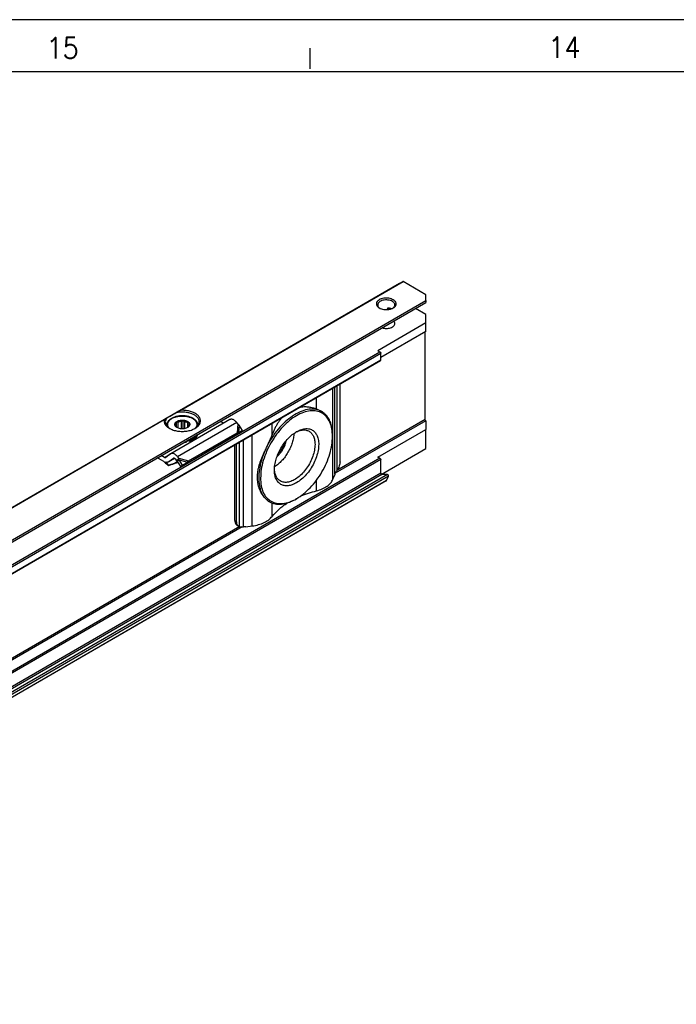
# Model space of a CAD drawing. Header units: millimetres. Extents: x -746 to 556, y -92 to 517.
# Tile 16 of 37: x -610 to -547, y 407 to 502. Entities that reach past the tile are written whole.
import ezdxf

# ---------------------------------------------------------------- set-up
doc = ezdxf.new("R2010")
doc.units = ezdxf.units.MM
doc.layers.add('1', color=7, linetype='Continuous')
doc.styles.add('CONVERTER_12', font='txt.shx', dxfattribs={"width": 0.9})

# ---------------------------------------------------------------- blocks, each defined once
blk = doc.blocks.new('SOPORTE_SV2-T__36', base_point=(-1340.86, 809.05))
at = {"color": 7, "linetype": 'Continuous'}
for p, q in [((-1146.37, 953.05), (-1340.82, 840.5)), ((-1146.37, 953.05), (-1145.74, 953.41)), ((-1141.28, 950.87), (-1145.64, 953.4)), ((-1141.28, 949.81), (-1141.28, 950.87)), ((-1333.7, 838.05), (-1141.28, 949.41)), ((-1141.28, 949.81), (-1141.28, 949.41)), ((-1148.66, 948.04), (-1148.66, 948.2)), ((-1148.05, 948.14), (-1147.95, 948.21)), ((-1141.28, 947.12), (-1143.26, 948.27)), ((-1141.28, 945.48), (-1141.28, 947.12)), ((-1141.28, 945.48), (-1150.48, 940.16)), ((-1141.28, 943.85), (-1141.28, 945.48)), ((-1141.28, 943.85), (-1149.95, 938.84)), ((-1141.46, 927), (-1141.46, 943.75)), ((-1150.48, 940.16), (-1150.09, 939.94)), ((-1149.95, 938.39), (-1149.95, 939.69)), ((-1323.23, 838.03), (-1149.99, 938.3)), ((-1157.74, 918.9), (-1157.74, 933.81)), ((-1161.24, 928.52), (-1161.27, 928.54)), ((-1178.83, 926.96), (-1190.14, 920.41)), ((-1189.14, 925.58), (-1189.14, 926.21)), ((-1189.09, 925.54), (-1189.09, 926.54)), ((-1188.76, 925.33), (-1188.76, 926.5)), ((-1188.09, 925.2), (-1188.09, 926.66)), ((-1187.76, 925.2), (-1187.76, 926.86)), ((-1187.47, 925.24), (-1187.47, 926.61)), ((-1186.9, 925.46), (-1186.9, 926.36)), ((-1180.02, 926.27), (-1180.68, 926.61)), ((-1177.33, 926.13), (-1177.53, 926.39)), ((-1141.28, 926.73), (-1141.32, 926.75)), ((-1141.28, 926.73), (-1141.28, 925.1)), ((-1190.95, 925.87), (-1190.95, 925.8)), ((-1189.24, 925.66), (-1189.24, 925.8)), ((-1186.78, 919.07), (-1177.47, 924.46)), ((-1186.67, 925.8), (-1186.67, 926.02)), ((-1184.95, 925.87), (-1184.95, 925.8)), ((-1177.69, 924.17), (-1177.8, 924.02)), ((-1177.7, 924.13), (-1177.04, 924.48)), ((-1177.47, 924.46), (-1177.69, 924.17)), ((-1177.54, 924.25), (-1177.59, 924.22)), ((-1177.19, 924.49), (-1177.54, 924.25)), ((-1177.19, 924.49), (-1176.45, 924.88)), ((-1176.45, 924.88), (-1177.06, 925.9)), ((-1176.45, 924.88), (-1177.04, 924.48)), ((-1150.48, 919.78), (-1141.28, 925.1)), ((-1141.28, 921.43), (-1141.28, 925.1)), ((-1187.15, 918.58), (-1177.84, 923.97)), ((-1187.05, 922.87), (-1187.05, 922.7)), ((-1186.59, 922.98), (-1186.59, 922.81)), ((-1177.8, 924.02), (-1177.84, 923.97)), ((-1177.54, 907.44), (-1177.54, 922.35)), ((-1159.17, 923.75), (-1159.17, 923.96)), ((-1190.19, 920.38), (-1191.08, 919.72)), ((-1177.88, 907.64), (-1177.88, 922.16)), ((-1149.83, 916.48), (-1141.28, 921.43)), ((-1191.7, 919.09), (-1192.75, 919.62)), ((-1191.33, 919.72), (-1192, 920.06)), ((-1189.41, 919.53), (-1190.6, 918.85)), ((-1189.66, 919.54), (-1190.55, 918.88)), ((-1188.7, 918.75), (-1189.36, 918.54)), ((-1189.3, 918.66), (-1189.34, 918.59)), ((-1189.3, 918.66), (-1188.75, 918.84)), ((-1189.01, 919.1), (-1189.21, 919.36)), ((-1188.86, 919.29), (-1189.01, 919.1)), ((-1188.73, 919.11), (-1188.87, 919.01)), ((-1188.22, 918.01), (-1188.87, 919.01)), ((-1188.64, 919.58), (-1188.86, 919.29)), ((-1188.64, 919.58), (-1188.84, 919.84)), ((-1188.53, 919.26), (-1188.73, 919.11)), ((-1187.89, 918.26), (-1188.53, 919.26)), ((-1188.22, 918.01), (-1187.3, 918.58)), ((-1187.89, 918.26), (-1186.97, 918.83)), ((-1186.97, 918.83), (-1187.3, 918.58)), ((-1187, 918.78), (-1187.15, 918.58)), ((-1186.78, 919.07), (-1187, 918.78)), ((-1150.09, 919.55), (-1150.48, 919.78)), ((-1149.95, 916.71), (-1149.95, 919.31)), ((-1190.56, 918.26), (-1190.61, 918.13)), ((-1187.89, 918.26), (-1188.22, 918.01)), ((-1148.89, 915.24), (-1322.13, 814.97)), ((-1159.1, 915.54), (-1158.82, 916.25)), ((-1148.63, 916.43), (-1149.74, 916.44)), ((-1148.86, 915.27), (-1148.44, 916.1)), ((-1171.25, 911.21), (-1171.29, 911.23)), ((-1166.09, 911.8), (-1166.27, 911.69)), ((-1177.46, 906.72), (-1177.13, 906.53)), ((-1175.79, 906.43), (-1174.55, 906.6))]:
    blk.add_line(p, q, dxfattribs=at)
at = {"color": 3, "linetype": 'Continuous'}
for p, q in [((-1188.53, 928.64), (-1145.74, 953.41)), ((-1188.24, 928.75), (-1145.64, 953.4)), ((-1146.37, 953.05), (-1146.37, 953.05)), ((-1333.9, 838.33), (-1141.28, 949.81)), ((-1148.43, 948.34), (-1148.66, 948.2)), ((-1148.5, 948.06), (-1148.13, 948.27)), ((-1323.33, 839.67), (-1150.09, 939.94)), ((-1323.19, 839.43), (-1149.95, 939.69)), ((-1323.19, 838.12), (-1149.95, 938.39)), ((-1159.1, 915.54), (-1159.1, 933.02)), ((-1158.71, 916.56), (-1158.71, 933.25)), ((-1158.31, 917.27), (-1158.31, 933.48)), ((-1162.24, 928.99), (-1162.24, 931.2)), ((-1191.34, 927.01), (-1294.6, 867.25)), ((-1191.44, 926.89), (-1294.3, 867.36)), ((-1177.53, 926.39), (-1188.84, 919.84)), ((-1177.33, 926.13), (-1177.47, 924.46)), ((-1170.74, 924.07), (-1170.74, 926.29)), ((-1141.32, 926.75), (-1158.64, 916.73)), ((-1141.46, 927), (-1158.33, 917.23)), ((-1177.06, 925.9), (-1177.19, 924.49)), ((-1176.98, 906.46), (-1176.98, 922.68)), ((-1176.25, 906.4), (-1176.25, 923.1)), ((-1174.55, 906.6), (-1174.55, 924.08)), ((-1191.33, 919.72), (-1190.19, 920.38)), ((-1150.09, 919.55), (-1323.33, 819.28)), ((-1149.95, 919.31), (-1323.19, 819.04)), ((-1189.42, 919.53), (-1190.55, 918.88)), ((-1189.66, 919.54), (-1189.63, 919.56)), ((-1189.34, 918.59), (-1189.36, 918.54)), ((-1188.82, 918.94), (-1189.3, 918.66)), ((-1188.64, 919.58), (-1186.78, 919.07)), ((-1188.53, 919.26), (-1186.97, 918.83)), ((-1149.95, 916.71), (-1323.19, 816.44)), ((-1149.74, 916.44), (-1322.98, 816.18)), ((-1148.86, 915.27), (-1322.1, 815)), ((-1148.63, 916.43), (-1321.88, 816.16)), ((-1148.44, 916.1), (-1321.68, 815.83)), ((-1162.24, 913.33), (-1162.24, 915.36)), ((-1170.74, 908.42), (-1170.74, 910.97)), ((-1177.88, 907.64), (-1177.54, 907.44)), ((-1176.47, 906.41), (-1300.06, 834.88)), ((-1176.95, 906.46), (-1299.75, 835.38))]:
    blk.add_line(p, q, dxfattribs=at)
at = {"color": 7, "linetype": 'Continuous'}
for points, knots in [([(-1146.37, 953.05), (-1146.37, 953.05), (-1146.37, 953.05), (-1146.37, 953.05), (-1146.37, 953.05)], [0, 0, 0, 0, 0.0001066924, 0.0002133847, 0.0002133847, 0.0002133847, 0.0002133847]), ([(-1145.64, 953.4), (-1145.66, 953.41), (-1145.69, 953.42), (-1145.73, 953.41), (-1145.74, 953.41)], [0, 0, 0, 0, 0.0573272, 0.1040441, 0.1040441, 0.1040441, 0.1040441]), ([(-1147.54, 949.91), (-1147.67, 949.97), (-1147.94, 950.11), (-1148.4, 950.21), (-1148.89, 950.25), (-1149.37, 950.21), (-1149.83, 950.1), (-1150.22, 949.93), (-1150.53, 949.71), (-1150.74, 949.44), (-1150.81, 949.13), (-1150.73, 948.83), (-1150.53, 948.55), (-1150.33, 948.42), (-1150.22, 948.35)], [0, 0, 0, 0, 0.431098, 0.902937, 1.396732, 1.890447, 2.362057, 2.792814, 3.171045, 3.497161, 3.789201, 4.081646, 4.408752, 4.788148, 4.788148, 4.788148, 4.788148]), ([(-1147.72, 949.6), (-1147.85, 949.67), (-1148.11, 949.79), (-1148.57, 949.88), (-1149.04, 949.89), (-1149.51, 949.83), (-1149.92, 949.69), (-1150.25, 949.49), (-1150.49, 949.23), (-1150.52, 949.02), (-1150.53, 948.93)], [0, 0, 0, 0, 0.423238, 0.888817, 1.372639, 1.847249, 2.286851, 2.672672, 2.999845, 3.28602, 3.28602, 3.28602, 3.28602]), ([(-1150.53, 948.93), (-1150.53, 948.87), (-1150.52, 948.75), (-1150.43, 948.59), (-1150.3, 948.43), (-1150.19, 948.35), (-1150.13, 948.3)], [0, 0, 0, 0, 0.1721846, 0.3545772, 0.5546937, 0.7763357, 0.7763357, 0.7763357, 0.7763357]), ([(-1147.23, 948.93), (-1147.24, 948.99), (-1147.25, 949.12), (-1147.36, 949.31), (-1147.51, 949.47), (-1147.65, 949.56), (-1147.72, 949.6)], [0, 0, 0, 0, 0.1889853, 0.3912473, 0.6159874, 0.8670823, 0.8670823, 0.8670823, 0.8670823]), ([(-1147.64, 948.3), (-1147.58, 948.35), (-1147.47, 948.43), (-1147.34, 948.59), (-1147.25, 948.75), (-1147.24, 948.87), (-1147.23, 948.93)], [0, 0, 0, 0, 0.2216421, 0.4217585, 0.6041512, 0.7763357, 0.7763357, 0.7763357, 0.7763357]), ([(-1147.55, 948.35), (-1147.44, 948.42), (-1147.24, 948.55), (-1147.04, 948.83), (-1146.96, 949.13), (-1147.03, 949.44), (-1147.24, 949.71), (-1147.44, 949.84), (-1147.54, 949.91)], [0, 0, 0, 0, 0.379809, 0.707216, 0.999947, 1.292408, 1.619154, 1.998185, 1.998185, 1.998185, 1.998185]), ([(-1150.22, 948.35), (-1150.09, 948.29), (-1149.82, 948.16), (-1149.37, 948.06), (-1148.88, 948.02), (-1148.4, 948.06), (-1147.95, 948.16), (-1147.68, 948.29), (-1147.55, 948.35)], [0, 0, 0, 0, 0.429104, 0.898342, 1.389231, 1.88012, 2.349359, 2.778462, 2.778462, 2.778462, 2.778462]), ([(-1148.59, 948.31), (-1148.6, 948.31), (-1148.62, 948.29), (-1148.64, 948.27), (-1148.65, 948.25), (-1148.66, 948.24), (-1148.66, 948.22), (-1148.66, 948.21), (-1148.66, 948.2)], [0, 0, 0, 0, 0.0357816, 0.0694125, 0.0848596, 0.1028549, 0.1193326, 0.1359663, 0.1359663, 0.1359663, 0.1359663]), ([(-1148.43, 948.34), (-1148.44, 948.34), (-1148.45, 948.34), (-1148.47, 948.34), (-1148.49, 948.34), (-1148.52, 948.34), (-1148.54, 948.33), (-1148.56, 948.33), (-1148.57, 948.32), (-1148.59, 948.32), (-1148.59, 948.31)], [0, 0, 0, 0, 0.0235353, 0.0434903, 0.0629919, 0.086088, 0.108897, 0.1275293, 0.1458908, 0.1677843, 0.1677843, 0.1677843, 0.1677843]), ([(-1147.91, 948.19), (-1147.99, 948.22), (-1148.16, 948.29), (-1148.34, 948.32), (-1148.43, 948.34)], [0, 0, 0, 0, 0.2647998, 0.5441683, 0.5441683, 0.5441683, 0.5441683]), ([(-1149.69, 944.55), (-1149.56, 944.51), (-1149.29, 944.44), (-1148.87, 944.42), (-1148.45, 944.45), (-1148.06, 944.54), (-1147.72, 944.69), (-1147.46, 944.89), (-1147.27, 945.12), (-1147.25, 945.3), (-1147.23, 945.38)], [0, 0, 0, 0, 0.407949, 0.833928, 1.259177, 1.665034, 2.035674, 2.361307, 2.642378, 2.894213, 2.894213, 2.894213, 2.894213]), ([(-1147.23, 945.38), (-1147.25, 945.47), (-1147.27, 945.64), (-1147.38, 945.78), (-1147.45, 945.85)], [0, 0, 0, 0, 0.2469056, 0.5215336, 0.5215336, 0.5215336, 0.5215336]), ([(-1150.09, 939.94), (-1150.07, 939.92), (-1150.03, 939.9), (-1149.99, 939.83), (-1149.95, 939.77), (-1149.95, 939.72), (-1149.95, 939.69)], [0, 0, 0, 0, 0.0695843, 0.1466412, 0.2236607, 0.293145, 0.293145, 0.293145, 0.293145]), ([(-1149.99, 938.3), (-1149.98, 938.31), (-1149.95, 938.33), (-1149.95, 938.37), (-1149.95, 938.39)], [0, 0, 0, 0, 0.0465697, 0.1036576, 0.1036576, 0.1036576, 0.1036576]), ([(-1190.96, 927.24), (-1190.89, 927.28), (-1190.75, 927.36), (-1190.52, 927.49), (-1190.24, 927.66), (-1189.92, 927.84), (-1189.56, 928.05), (-1189.32, 928.19), (-1189.19, 928.26)], [0, 0, 0, 0, 0.21784, 0.49188, 0.81738, 1.188711, 1.599453, 2.042502, 2.042502, 2.042502, 2.042502]), ([(-1188.53, 928.64), (-1188.59, 928.61), (-1188.7, 928.55), (-1188.86, 928.45), (-1189.03, 928.36), (-1189.14, 928.29), (-1189.19, 928.26)], [0, 0, 0, 0, 0.194761, 0.3830345, 0.5737841, 0.7596897, 0.7596897, 0.7596897, 0.7596897]), ([(-1184.7, 926.52), (-1184.72, 926.68), (-1184.77, 927.01), (-1185.09, 927.45), (-1185.55, 927.82), (-1186.16, 928.11), (-1186.86, 928.31), (-1187.63, 928.41), (-1188.42, 928.41), (-1188.94, 928.31), (-1189.19, 928.26)], [0, 0, 0, 0, 0.466803, 0.982486, 1.574651, 2.247055, 2.986259, 3.768129, 4.562817, 5.338886, 5.338886, 5.338886, 5.338886]), ([(-1188.24, 928.75), (-1188.26, 928.74), (-1188.31, 928.74), (-1188.39, 928.71), (-1188.47, 928.68), (-1188.51, 928.65), (-1188.53, 928.64)], [0, 0, 0, 0, 0.0734003, 0.1587344, 0.2458223, 0.316332, 0.316332, 0.316332, 0.316332]), ([(-1185.49, 925.29), (-1185.3, 925.41), (-1184.96, 925.63), (-1184.59, 926.09), (-1184.42, 926.6), (-1184.48, 927.13), (-1184.77, 927.61), (-1185.23, 928.03), (-1185.85, 928.37), (-1186.58, 928.61), (-1187.39, 928.75), (-1187.95, 928.75), (-1188.24, 928.75)], [0, 0, 0, 0, 0.654342, 1.224137, 1.732643, 2.227964, 2.764666, 3.378442, 4.0789, 4.855555, 5.685062, 6.536808, 6.536808, 6.536808, 6.536808]), ([(-1159.17, 923.75), (-1159.2, 924.25), (-1159.24, 925.18), (-1159.63, 926.47), (-1160.27, 927.52), (-1161.16, 928.26), (-1162.25, 928.66), (-1163.48, 928.69), (-1164.79, 928.37), (-1166.13, 927.72), (-1167.47, 926.79), (-1168.75, 925.58), (-1169.94, 924.16), (-1170.97, 922.58), (-1171.83, 920.89), (-1172.46, 919.16), (-1172.88, 917.45), (-1172.93, 916.32), (-1172.96, 915.77)], [0, 0, 0, 0, 1.480431, 2.804381, 3.995055, 5.107386, 6.220508, 7.413285, 8.740065, 10.223482, 11.859406, 13.624365, 15.481842, 17.387266, 19.292229, 21.148356, 22.911188, 24.544405, 24.544405, 24.544405, 24.544405]), ([(-1161.24, 928.52), (-1161.6, 928.68), (-1162.36, 929.02), (-1163.69, 929), (-1165.09, 928.64), (-1166.53, 927.9), (-1167.95, 926.85), (-1169.3, 925.51), (-1170.54, 923.95), (-1171.21, 922.78), (-1171.55, 922.19)], [0, 0, 0, 0, 1.188653, 2.468107, 3.899292, 5.505218, 7.277699, 9.186534, 11.187082, 13.226255, 13.226255, 13.226255, 13.226255]), ([(-1162.24, 928.99), (-1162.42, 929.05), (-1162.77, 929.17), (-1163.25, 929.28), (-1163.67, 929.34), (-1164.04, 929.38), (-1164.43, 929.39), (-1164.82, 929.38), (-1165.19, 929.34), (-1165.43, 929.3), (-1165.55, 929.28), (-1165.57, 929.28), (-1165.57, 929.28)], [0, 0, 0, 0, 0.558977, 1.11801, 1.458037, 1.830102, 2.231536, 2.637376, 3.007532, 3.340988, 3.363073, 3.385288, 3.385288, 3.385288, 3.385288]), ([(-1162.24, 928.99), (-1162.16, 928.95), (-1161.98, 928.89), (-1161.73, 928.78), (-1161.5, 928.67), (-1161.35, 928.58), (-1161.27, 928.54)], [0, 0, 0, 0, 0.283447, 0.558742, 0.817664, 1.069222, 1.069222, 1.069222, 1.069222]), ([(-1160.94, 928.33), (-1160.99, 928.36), (-1161.09, 928.43), (-1161.19, 928.49), (-1161.24, 928.52)], [0, 0, 0, 0, 0.1747046, 0.3490898, 0.3490898, 0.3490898, 0.3490898]), ([(-1160.94, 928.33), (-1160.88, 928.27), (-1160.75, 928.16), (-1160.57, 927.99), (-1160.39, 927.81), (-1160.29, 927.7), (-1160.23, 927.64)], [0, 0, 0, 0, 0.2591166, 0.5123818, 0.7548335, 0.9924199, 0.9924199, 0.9924199, 0.9924199]), ([(-1191.44, 926.89), (-1191.45, 926.74), (-1191.45, 926.44), (-1191.24, 925.99), (-1190.9, 925.6), (-1190.58, 925.39), (-1190.42, 925.29)], [0, 0, 0, 0, 0.44015, 0.904989, 1.424584, 2.012291, 2.012291, 2.012291, 2.012291]), ([(-1191.34, 927.01), (-1191.36, 927.01), (-1191.38, 926.99), (-1191.41, 926.96), (-1191.43, 926.93), (-1191.44, 926.9), (-1191.44, 926.89)], [0, 0, 0, 0, 0.0408159, 0.0792537, 0.1220162, 0.1619361, 0.1619361, 0.1619361, 0.1619361]), ([(-1190.96, 927.24), (-1190.99, 927.22), (-1191.06, 927.18), (-1191.16, 927.12), (-1191.25, 927.07), (-1191.31, 927.03), (-1191.34, 927.01)], [0, 0, 0, 0, 0.1199553, 0.235563, 0.3438526, 0.4474869, 0.4474869, 0.4474869, 0.4474869]), ([(-1190.96, 927.24), (-1191.03, 927.12), (-1191.17, 926.9), (-1191.19, 926.65), (-1191.2, 926.52)], [0, 0, 0, 0, 0.3959861, 0.7662165, 0.7662165, 0.7662165, 0.7662165]), ([(-1191.2, 926.52), (-1191.19, 926.4), (-1191.17, 926.16), (-1190.98, 925.81), (-1190.7, 925.49), (-1190.46, 925.33), (-1190.33, 925.24)], [0, 0, 0, 0, 0.35601, 0.735085, 1.153705, 1.619508, 1.619508, 1.619508, 1.619508]), ([(-1184.95, 925.87), (-1184.95, 925.92), (-1184.96, 926.01), (-1184.98, 926.15), (-1185.03, 926.29), (-1185.09, 926.44), (-1185.18, 926.58), (-1185.29, 926.72), (-1185.42, 926.86), (-1185.66, 927.07), (-1186.04, 927.3), (-1186.49, 927.47), (-1186.89, 927.58), (-1187.17, 927.63), (-1187.41, 927.66), (-1187.59, 927.68), (-1187.77, 927.69), (-1188.12, 927.69), (-1188.65, 927.66), (-1189.21, 927.54), (-1189.62, 927.39), (-1189.9, 927.27), (-1190.13, 927.13), (-1190.32, 927), (-1190.48, 926.86), (-1190.62, 926.72), (-1190.73, 926.57), (-1190.81, 926.43), (-1190.88, 926.29), (-1190.92, 926.16), (-1190.95, 926.01), (-1190.95, 925.92), (-1190.95, 925.87)], [0, 0, 0, 0, 0.140216, 0.282173, 0.428951, 0.580603, 0.759289, 0.919994, 1.135327, 1.329108, 1.869236, 2.459103, 2.752235, 3.122634, 3.310172, 3.48008, 3.652772, 3.845639, 4.550654, 5.231107, 5.550749, 5.857473, 6.138421, 6.362288, 6.556068, 6.771402, 6.944775, 7.110797, 7.262448, 7.409227, 7.540653, 7.691397, 7.691397, 7.691397, 7.691397]), ([(-1188.97, 925.44), (-1189.05, 925.49), (-1189.19, 925.58), (-1189.34, 925.76), (-1189.41, 925.97), (-1189.39, 926.19), (-1189.29, 926.39), (-1189.17, 926.49), (-1189.11, 926.54)], [0, 0, 0, 0, 0.266969, 0.499966, 0.707901, 0.909447, 1.126313, 1.37333, 1.37333, 1.37333, 1.37333]), ([(-1189.25, 925.91), (-1189.25, 925.96), (-1189.24, 926.07), (-1189.17, 926.17), (-1189.14, 926.21)], [0, 0, 0, 0, 0.1571311, 0.3264228, 0.3264228, 0.3264228, 0.3264228]), ([(-1189.14, 926.21), (-1189.14, 926.24), (-1189.13, 926.29), (-1189.12, 926.37), (-1189.11, 926.45), (-1189.1, 926.51), (-1189.09, 926.54)], [0, 0, 0, 0, 0.0765587, 0.1596244, 0.2416197, 0.3297372, 0.3297372, 0.3297372, 0.3297372]), ([(-1189.11, 926.54), (-1189.01, 926.6), (-1188.82, 926.72), (-1188.47, 926.83), (-1188.09, 926.88), (-1187.7, 926.87), (-1187.33, 926.8), (-1187, 926.68), (-1186.74, 926.51), (-1186.56, 926.3), (-1186.48, 926.06), (-1186.53, 925.82), (-1186.69, 925.6), (-1186.85, 925.49), (-1186.93, 925.44)], [0, 0, 0, 0, 0.323162, 0.68559, 1.073338, 1.468156, 1.850703, 2.203563, 2.5146, 2.781313, 3.016137, 3.247277, 3.505123, 3.805981, 3.805981, 3.805981, 3.805981]), ([(-1189.09, 926.54), (-1189.07, 926.53), (-1189.01, 926.52), (-1188.93, 926.51), (-1188.84, 926.5), (-1188.78, 926.5), (-1188.76, 926.5)], [0, 0, 0, 0, 0.0854141, 0.1678268, 0.2551165, 0.3400891, 0.3400891, 0.3400891, 0.3400891]), ([(-1188.76, 926.5), (-1188.65, 926.54), (-1188.44, 926.62), (-1188.21, 926.65), (-1188.09, 926.66)], [0, 0, 0, 0, 0.3288441, 0.6820628, 0.6820628, 0.6820628, 0.6820628]), ([(-1188.09, 926.66), (-1188.07, 926.67), (-1188.01, 926.7), (-1187.92, 926.75), (-1187.84, 926.8), (-1187.79, 926.84), (-1187.76, 926.86)], [0, 0, 0, 0, 0.0951655, 0.1948316, 0.2905211, 0.3910209, 0.3910209, 0.3910209, 0.3910209]), ([(-1187.76, 926.86), (-1187.73, 926.83), (-1187.69, 926.79), (-1187.62, 926.73), (-1187.54, 926.66), (-1187.49, 926.63), (-1187.47, 926.61)], [0, 0, 0, 0, 0.0985006, 0.1917338, 0.2880791, 0.3793, 0.3793, 0.3793, 0.3793]), ([(-1187.47, 926.61), (-1187.36, 926.58), (-1187.16, 926.53), (-1186.99, 926.41), (-1186.9, 926.36)], [0, 0, 0, 0, 0.3295971, 0.6222375, 0.6222375, 0.6222375, 0.6222375]), ([(-1186.9, 926.36), (-1186.88, 926.35), (-1186.83, 926.35), (-1186.76, 926.34), (-1186.69, 926.34), (-1186.64, 926.34), (-1186.62, 926.34)], [0, 0, 0, 0, 0.0732353, 0.1477483, 0.2173539, 0.2890485, 0.2890485, 0.2890485, 0.2890485]), ([(-1186.62, 926.34), (-1186.62, 926.31), (-1186.63, 926.26), (-1186.64, 926.17), (-1186.65, 926.1), (-1186.66, 926.04), (-1186.67, 926.02)], [0, 0, 0, 0, 0.0879914, 0.1698783, 0.2530704, 0.3297372, 0.3297372, 0.3297372, 0.3297372]), ([(-1185.58, 925.24), (-1185.45, 925.33), (-1185.21, 925.49), (-1184.93, 925.81), (-1184.74, 926.16), (-1184.71, 926.4), (-1184.7, 926.52)], [0, 0, 0, 0, 0.465803, 0.884422, 1.263498, 1.619508, 1.619508, 1.619508, 1.619508]), ([(-1177.53, 926.39), (-1177.6, 926.47), (-1177.73, 926.63), (-1177.96, 926.82), (-1178.19, 926.96), (-1178.42, 927.03), (-1178.64, 927.04), (-1178.77, 926.99), (-1178.83, 926.96)], [0, 0, 0, 0, 0.318961, 0.616971, 0.88702, 1.126112, 1.337253, 1.531194, 1.531194, 1.531194, 1.531194]), ([(-1177.06, 925.9), (-1177.08, 925.92), (-1177.13, 925.96), (-1177.19, 926.02), (-1177.26, 926.08), (-1177.3, 926.11), (-1177.33, 926.13)], [0, 0, 0, 0, 0.0895884, 0.1740072, 0.264511, 0.3493827, 0.3493827, 0.3493827, 0.3493827]), ([(-1168.78, 927.42), (-1168.92, 927.26), (-1169.21, 926.94), (-1169.58, 926.41), (-1169.92, 925.86), (-1170.23, 925.28), (-1170.5, 924.69), (-1170.66, 924.27), (-1170.74, 924.07)], [0, 0, 0, 0, 0.626092, 1.286731, 1.943975, 2.575798, 3.248881, 3.905333, 3.905333, 3.905333, 3.905333]), ([(-1159.17, 923.96), (-1159.19, 924.32), (-1159.21, 925.02), (-1159.41, 926.01), (-1159.73, 926.9), (-1160.07, 927.4), (-1160.23, 927.64)], [0, 0, 0, 0, 1.089484, 2.097976, 3.029125, 3.894212, 3.894212, 3.894212, 3.894212]), ([(-1141.32, 926.75), (-1141.34, 926.77), (-1141.38, 926.8), (-1141.42, 926.86), (-1141.45, 926.93), (-1141.46, 926.98), (-1141.46, 927)], [0, 0, 0, 0, 0.0695843, 0.1466412, 0.2236607, 0.293145, 0.293145, 0.293145, 0.293145]), ([(-1190.42, 925.29), (-1190.18, 925.17), (-1189.68, 924.93), (-1188.84, 924.75), (-1187.95, 924.68), (-1187.06, 924.75), (-1186.22, 924.93), (-1185.72, 925.17), (-1185.49, 925.29)], [0, 0, 0, 0, 0.790454, 1.654841, 2.55911, 3.463379, 4.327766, 5.11822, 5.11822, 5.11822, 5.11822]), ([(-1189.29, 925.71), (-1189.28, 925.72), (-1189.28, 925.73), (-1189.26, 925.75), (-1189.25, 925.78), (-1189.24, 925.79), (-1189.24, 925.8)], [0, 0, 0, 0, 0.020855, 0.0441775, 0.0727875, 0.1049394, 0.1049394, 0.1049394, 0.1049394]), ([(-1189, 925.47), (-1189.02, 925.48), (-1189.07, 925.52), (-1189.15, 925.58), (-1189.22, 925.65), (-1189.26, 925.69), (-1189.29, 925.71)], [0, 0, 0, 0, 0.0912877, 0.1877075, 0.2808739, 0.3793, 0.3793, 0.3793, 0.3793]), ([(-1189.24, 925.8), (-1189.24, 925.82), (-1189.25, 925.86), (-1189.25, 925.89), (-1189.25, 925.91)], [0, 0, 0, 0, 0.0541749, 0.1078159, 0.1078159, 0.1078159, 0.1078159]), ([(-1188.92, 925.41), (-1188.93, 925.42), (-1188.96, 925.43), (-1188.99, 925.46), (-1189, 925.47)], [0, 0, 0, 0, 0.051152, 0.100932, 0.100932, 0.100932, 0.100932]), ([(-1186.93, 925.44), (-1187.03, 925.39), (-1187.24, 925.29), (-1187.58, 925.21), (-1187.95, 925.18), (-1188.32, 925.21), (-1188.67, 925.29), (-1188.88, 925.39), (-1188.97, 925.44)], [0, 0, 0, 0, 0.327474, 0.685577, 1.060203, 1.434829, 1.792932, 2.120405, 2.120405, 2.120405, 2.120405]), ([(-1186.81, 925.52), (-1186.83, 925.51), (-1186.86, 925.48), (-1186.9, 925.46), (-1186.93, 925.44), (-1186.95, 925.43), (-1186.96, 925.42)], [0, 0, 0, 0, 0.0560233, 0.110517, 0.1433848, 0.1757255, 0.1757255, 0.1757255, 0.1757255]), ([(-1186.76, 925.61), (-1186.77, 925.6), (-1186.77, 925.58), (-1186.79, 925.55), (-1186.8, 925.53), (-1186.81, 925.52), (-1186.81, 925.52)], [0, 0, 0, 0, 0.0321402, 0.0607412, 0.0840751, 0.1049394, 0.1049394, 0.1049394, 0.1049394]), ([(-1186.65, 925.91), (-1186.66, 925.86), (-1186.67, 925.75), (-1186.73, 925.66), (-1186.76, 925.61)], [0, 0, 0, 0, 0.1571311, 0.3264228, 0.3264228, 0.3264228, 0.3264228]), ([(-1186.67, 926.02), (-1186.66, 926), (-1186.65, 925.96), (-1186.65, 925.93), (-1186.65, 925.91)], [0, 0, 0, 0, 0.0541749, 0.1078159, 0.1078159, 0.1078159, 0.1078159]), ([(-1177.59, 924.22), (-1177.61, 924.2), (-1177.65, 924.18), (-1177.71, 924.13), (-1177.76, 924.08), (-1177.79, 924.04), (-1177.8, 924.02)], [0, 0, 0, 0, 0.0682136, 0.1438643, 0.2205079, 0.2850884, 0.2850884, 0.2850884, 0.2850884]), ([(-1177.47, 924.46), (-1177.45, 924.46), (-1177.4, 924.47), (-1177.32, 924.48), (-1177.25, 924.49), (-1177.21, 924.49), (-1177.19, 924.49)], [0, 0, 0, 0, 0.0751112, 0.1486466, 0.2185683, 0.2863988, 0.2863988, 0.2863988, 0.2863988]), ([(-1170.31, 917.31), (-1170.29, 917.64), (-1170.26, 918.34), (-1170, 919.4), (-1169.61, 920.46), (-1169.08, 921.51), (-1168.44, 922.48), (-1167.71, 923.35), (-1166.92, 924.1), (-1166.33, 924.48), (-1166.05, 924.66)], [0, 0, 0, 0, 1.007521, 2.095135, 3.24031, 4.415474, 5.590637, 6.735812, 7.823426, 8.830947, 8.830947, 8.830947, 8.830947]), ([(-1166.57, 924.33), (-1166.59, 924.04), (-1166.65, 923.43), (-1166.89, 922.52), (-1167.23, 921.6), (-1167.69, 920.7), (-1168.24, 919.86), (-1168.86, 919.1), (-1169.54, 918.44), (-1170.04, 918.09), (-1170.28, 917.92)], [0, 0, 0, 0, 0.883325, 1.828477, 2.817611, 3.829543, 4.841474, 5.830609, 6.77576, 7.659085, 7.659085, 7.659085, 7.659085]), ([(-1166.23, 924.56), (-1166, 924.66), (-1165.56, 924.87), (-1164.87, 925), (-1164.22, 924.98), (-1163.85, 924.81), (-1163.67, 924.73)], [0, 0, 0, 0, 0.769155, 1.461007, 2.088437, 2.678436, 2.678436, 2.678436, 2.678436]), ([(-1166.05, 924.66), (-1165.74, 924.82), (-1165.17, 925.11), (-1164.25, 925.28), (-1163.41, 925.17), (-1162.7, 924.76), (-1162.18, 924.08), (-1161.88, 923.2), (-1161.79, 922.17), (-1161.91, 921.02), (-1162.23, 919.81), (-1162.73, 918.61), (-1163.4, 917.45), (-1164.19, 916.42), (-1165.07, 915.53), (-1165.75, 915.08), (-1166.07, 914.87)], [0, 0, 0, 0, 1.031569, 1.939191, 2.750204, 3.524049, 4.335656, 5.244234, 6.276854, 7.431623, 8.686326, 10.005829, 11.347826, 12.667695, 13.92309, 15.078797, 15.078797, 15.078797, 15.078797]), ([(-1163.67, 924.73), (-1163.5, 924.6), (-1163.14, 924.35), (-1162.79, 923.75), (-1162.57, 923.02), (-1162.54, 922.5), (-1162.53, 922.22)], [0, 0, 0, 0, 0.626188, 1.296642, 2.04203, 2.875289, 2.875289, 2.875289, 2.875289]), ([(-1187.54, 922.64), (-1187.46, 922.65), (-1187.3, 922.66), (-1187.13, 922.69), (-1187.05, 922.7)], [0, 0, 0, 0, 0.2478533, 0.4926849, 0.4926849, 0.4926849, 0.4926849]), ([(-1187.19, 922.85), (-1187.17, 922.85), (-1187.12, 922.86), (-1187.08, 922.86), (-1187.05, 922.87)], [0, 0, 0, 0, 0.0692133, 0.138122, 0.138122, 0.138122, 0.138122]), ([(-1187.07, 922.92), (-1187.07, 922.91), (-1187.07, 922.89), (-1187.06, 922.88), (-1187.05, 922.87)], [0, 0, 0, 0, 0.02444959, 0.05025209, 0.05025209, 0.05025209, 0.05025209]), ([(-1186.59, 922.81), (-1186.61, 922.83), (-1186.65, 922.87), (-1186.73, 922.89), (-1186.83, 922.9), (-1186.92, 922.89), (-1187, 922.86), (-1187.04, 922.82), (-1187.05, 922.8)], [0, 0, 0, 0, 0.0735367, 0.1621451, 0.2593074, 0.3554137, 0.4412023, 0.5113348, 0.5113348, 0.5113348, 0.5113348]), ([(-1186.82, 923.04), (-1186.83, 923.04), (-1186.85, 923.03), (-1186.87, 923.03), (-1186.88, 923.03)], [0, 0, 0, 0, 0.03050122, 0.06108402, 0.06108402, 0.06108402, 0.06108402]), ([(-1185.15, 924.02), (-1185.24, 923.91), (-1185.42, 923.68), (-1185.82, 923.41), (-1186.29, 923.18), (-1186.64, 923.09), (-1186.82, 923.04)], [0, 0, 0, 0, 0.419388, 0.890235, 1.411843, 1.976413, 1.976413, 1.976413, 1.976413]), ([(-1186.59, 922.98), (-1186.6, 922.99), (-1186.62, 923.01), (-1186.66, 923.03), (-1186.7, 923.05), (-1186.73, 923.05), (-1186.75, 923.06)], [0, 0, 0, 0, 0.0384222, 0.0817, 0.1294604, 0.180702, 0.180702, 0.180702, 0.180702]), ([(-1186.59, 922.81), (-1186.39, 922.88), (-1186, 923.02), (-1185.52, 923.32), (-1185.15, 923.69), (-1185.03, 923.98), (-1184.98, 924.12)], [0, 0, 0, 0, 0.641245, 1.215663, 1.718015, 2.160758, 2.160758, 2.160758, 2.160758]), ([(-1186.59, 922.98), (-1186.41, 923.04), (-1186.07, 923.15), (-1185.62, 923.41), (-1185.27, 923.71), (-1185.12, 923.96), (-1185.05, 924.08)], [0, 0, 0, 0, 0.56497, 1.079819, 1.539194, 1.947249, 1.947249, 1.947249, 1.947249]), ([(-1171.55, 922.19), (-1171.47, 922.35), (-1171.33, 922.66), (-1171.12, 923.13), (-1170.92, 923.6), (-1170.8, 923.91), (-1170.74, 924.07)], [0, 0, 0, 0, 0.519779, 1.03101, 1.543522, 2.042905, 2.042905, 2.042905, 2.042905]), ([(-1169.83, 919.86), (-1169.68, 919.99), (-1169.39, 920.27), (-1169.01, 920.75), (-1168.67, 921.27), (-1168.39, 921.82), (-1168.16, 922.39), (-1168.07, 922.78), (-1168.02, 922.97)], [0, 0, 0, 0, 0.58827, 1.201661, 1.828033, 2.454405, 3.067796, 3.656067, 3.656067, 3.656067, 3.656067]), ([(-1169.64, 920.33), (-1169.5, 920.49), (-1169.21, 920.82), (-1168.85, 921.37), (-1168.55, 921.96), (-1168.41, 922.38), (-1168.34, 922.58)], [0, 0, 0, 0, 0.648659, 1.314288, 1.979918, 2.628576, 2.628576, 2.628576, 2.628576]), ([(-1166.09, 911.8), (-1165.63, 912.09), (-1164.68, 912.71), (-1163.4, 913.93), (-1162.21, 915.34), (-1161.17, 916.93), (-1160.31, 918.62), (-1159.68, 920.36), (-1159.26, 922.07), (-1159.2, 923.21), (-1159.17, 923.75)], [0, 0, 0, 0, 1.637222, 3.404594, 5.265504, 7.175144, 9.084785, 10.945695, 12.713067, 14.350289, 14.350289, 14.350289, 14.350289]), ([(-1190.14, 920.41), (-1190.15, 920.41), (-1190.17, 920.4), (-1190.18, 920.39), (-1190.19, 920.38)], [0, 0, 0, 0, 0.02788887, 0.05583578, 0.05583578, 0.05583578, 0.05583578]), ([(-1188.84, 919.84), (-1188.91, 919.92), (-1189.04, 920.08), (-1189.27, 920.27), (-1189.51, 920.41), (-1189.74, 920.48), (-1189.96, 920.49), (-1190.08, 920.44), (-1190.14, 920.41)], [0, 0, 0, 0, 0.318961, 0.616971, 0.88702, 1.126112, 1.337253, 1.531194, 1.531194, 1.531194, 1.531194]), ([(-1172.26, 912.09), (-1172.35, 912.21), (-1172.54, 912.46), (-1172.78, 912.86), (-1173.01, 913.3), (-1173.17, 913.69), (-1173.29, 914.03), (-1173.36, 914.29), (-1173.42, 914.55), (-1173.49, 914.92), (-1173.55, 915.37), (-1173.57, 915.94), (-1173.55, 916.5), (-1173.48, 917.08), (-1173.36, 917.67), (-1173.2, 918.26), (-1173.01, 918.86), (-1172.78, 919.46), (-1172.53, 920.07), (-1172.35, 920.48), (-1172.26, 920.68)], [0, 0, 0, 0, 0.455076, 0.936784, 1.396936, 1.948327, 2.205053, 2.474058, 2.752606, 3.011668, 3.591073, 4.120179, 4.705657, 5.277203, 5.882108, 6.490361, 7.124633, 7.766079, 8.429678, 9.096728, 9.096728, 9.096728, 9.096728]), ([(-1172.26, 920.68), (-1172.46, 920.12), (-1172.87, 919.04), (-1173.22, 917.38), (-1173.36, 915.82), (-1173.24, 914.39), (-1172.91, 913.11), (-1172.47, 912.42), (-1172.26, 912.09)], [0, 0, 0, 0, 1.781311, 3.473465, 5.046169, 6.479962, 7.771043, 8.936929, 8.936929, 8.936929, 8.936929]), ([(-1172.26, 920.68), (-1172.2, 920.8), (-1172.07, 921.05), (-1171.89, 921.43), (-1171.72, 921.81), (-1171.6, 922.06), (-1171.55, 922.19)], [0, 0, 0, 0, 0.41371, 0.833461, 1.251311, 1.67277, 1.67277, 1.67277, 1.67277]), ([(-1162.53, 922.22), (-1162.56, 921.85), (-1162.6, 921.07), (-1162.94, 919.9), (-1163.44, 918.74), (-1164.11, 917.65), (-1164.9, 916.68), (-1165.77, 915.88), (-1166.68, 915.3), (-1167.58, 914.98), (-1168.45, 914.9), (-1168.94, 915.11), (-1169.18, 915.21)], [0, 0, 0, 0, 1.115347, 2.330673, 3.60782, 4.901116, 6.163054, 7.349737, 8.426782, 9.376579, 10.20771, 10.964124, 10.964124, 10.964124, 10.964124]), ([(-1191.7, 919.09), (-1191.51, 918.95), (-1191.13, 918.64), (-1190.78, 918.3), (-1190.61, 918.13)], [0, 0, 0, 0, 0.715526, 1.456391, 1.456391, 1.456391, 1.456391]), ([(-1191.33, 919.72), (-1191.28, 919.71), (-1191.21, 919.67), (-1191.13, 919.7), (-1191.1, 919.71)], [0, 0, 0, 0, 0.1279345, 0.2345827, 0.2345827, 0.2345827, 0.2345827]), ([(-1190.6, 918.85), (-1190.64, 918.83), (-1190.72, 918.79), (-1190.87, 918.77), (-1191.03, 918.79), (-1191.13, 918.82), (-1191.18, 918.84)], [0, 0, 0, 0, 0.1366038, 0.2796085, 0.4340577, 0.602995, 0.602995, 0.602995, 0.602995]), ([(-1190.56, 918.26), (-1190.66, 918.36), (-1190.86, 918.56), (-1191.08, 918.75), (-1191.18, 918.84)], [0, 0, 0, 0, 0.4316811, 0.8556339, 0.8556339, 0.8556339, 0.8556339]), ([(-1191.1, 919.71), (-1191.1, 919.71), (-1191.09, 919.72), (-1191.09, 919.72), (-1191.08, 919.72)], [0, 0, 0, 0, 0.00929629, 0.01861192, 0.01861192, 0.01861192, 0.01861192]), ([(-1189.36, 918.54), (-1189.46, 918.51), (-1189.67, 918.44), (-1189.98, 918.34), (-1190.29, 918.23), (-1190.5, 918.17), (-1190.61, 918.13)], [0, 0, 0, 0, 0.327868, 0.656243, 0.984703, 1.313673, 1.313673, 1.313673, 1.313673]), ([(-1190.55, 918.88), (-1190.56, 918.87), (-1190.57, 918.86), (-1190.59, 918.85), (-1190.6, 918.85)], [0, 0, 0, 0, 0.02794691, 0.05583578, 0.05583578, 0.05583578, 0.05583578]), ([(-1190.56, 918.26), (-1190.45, 918.29), (-1190.24, 918.36), (-1189.93, 918.46), (-1189.62, 918.56), (-1189.41, 918.63), (-1189.3, 918.66)], [0, 0, 0, 0, 0.329761, 0.658974, 0.988128, 1.316736, 1.316736, 1.316736, 1.316736]), ([(-1189.64, 919.55), (-1189.65, 919.55), (-1189.65, 919.54), (-1189.66, 919.54), (-1189.66, 919.54)], [0, 0, 0, 0, 0.00929629, 0.01861192, 0.01861192, 0.01861192, 0.01861192]), ([(-1189.21, 919.36), (-1189.24, 919.4), (-1189.31, 919.47), (-1189.42, 919.55), (-1189.54, 919.58), (-1189.61, 919.56), (-1189.64, 919.55)], [0, 0, 0, 0, 0.1568648, 0.2952629, 0.4107357, 0.5088861, 0.5088861, 0.5088861, 0.5088861]), ([(-1188.87, 919.01), (-1188.88, 919.02), (-1188.9, 919.03), (-1188.94, 919.06), (-1188.97, 919.08), (-1188.99, 919.09), (-1189.01, 919.1)], [0, 0, 0, 0, 0.0408745, 0.0819997, 0.1230501, 0.1643534, 0.1643534, 0.1643534, 0.1643534]), ([(-1188.53, 919.26), (-1188.54, 919.29), (-1188.56, 919.35), (-1188.58, 919.43), (-1188.61, 919.51), (-1188.63, 919.56), (-1188.64, 919.58)], [0, 0, 0, 0, 0.0870644, 0.1713182, 0.2563992, 0.3377326, 0.3377326, 0.3377326, 0.3377326]), ([(-1187.3, 918.58), (-1187.29, 918.58), (-1187.26, 918.58), (-1187.23, 918.58), (-1187.19, 918.58), (-1187.16, 918.58), (-1187.15, 918.58)], [0, 0, 0, 0, 0.0384606, 0.076677, 0.1145063, 0.152093, 0.152093, 0.152093, 0.152093]), ([(-1186.97, 918.83), (-1186.95, 918.85), (-1186.92, 918.89), (-1186.87, 918.95), (-1186.83, 919.01), (-1186.8, 919.05), (-1186.79, 919.07)], [0, 0, 0, 0, 0.0782267, 0.1539657, 0.2272702, 0.2977257, 0.2977257, 0.2977257, 0.2977257]), ([(-1186.79, 919.07), (-1186.79, 919.07), (-1186.79, 919.07), (-1186.78, 919.07), (-1186.78, 919.07)], [0, 0, 0, 0, 0.001710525, 0.003419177, 0.003419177, 0.003419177, 0.003419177]), ([(-1157.74, 918.9), (-1157.75, 918.77), (-1157.77, 918.49), (-1157.89, 918.07), (-1158.06, 917.66), (-1158.23, 917.4), (-1158.31, 917.27)], [0, 0, 0, 0, 0.398418, 0.832175, 1.288173, 1.750693, 1.750693, 1.750693, 1.750693]), ([(-1150.09, 919.55), (-1150.07, 919.54), (-1150.03, 919.51), (-1149.99, 919.45), (-1149.95, 919.38), (-1149.95, 919.33), (-1149.95, 919.31)], [0, 0, 0, 0, 0.0695843, 0.1466412, 0.2236607, 0.293145, 0.293145, 0.293145, 0.293145]), ([(-1169.18, 915.21), (-1169.34, 915.32), (-1169.67, 915.56), (-1170.01, 916.11), (-1170.24, 916.77), (-1170.28, 917.26), (-1170.31, 917.52)], [0, 0, 0, 0, 0.589999, 1.21743, 1.909281, 2.678436, 2.678436, 2.678436, 2.678436]), ([(-1166.07, 914.87), (-1166.34, 914.73), (-1166.85, 914.46), (-1167.66, 914.27), (-1168.41, 914.29), (-1169.09, 914.53), (-1169.64, 914.99), (-1170.03, 915.63), (-1170.27, 916.43), (-1170.3, 917), (-1170.31, 917.31)], [0, 0, 0, 0, 0.912872, 1.729352, 2.463369, 3.148367, 3.832879, 4.565601, 5.380339, 6.291374, 6.291374, 6.291374, 6.291374]), ([(-1158.71, 916.56), (-1158.69, 916.61), (-1158.65, 916.73), (-1158.55, 916.9), (-1158.44, 917.08), (-1158.35, 917.21), (-1158.31, 917.27)], [0, 0, 0, 0, 0.1795326, 0.3788933, 0.5940942, 0.8214453, 0.8214453, 0.8214453, 0.8214453]), ([(-1149.95, 916.71), (-1149.94, 916.69), (-1149.94, 916.65), (-1149.92, 916.59), (-1149.88, 916.53), (-1149.84, 916.48), (-1149.79, 916.45), (-1149.76, 916.45), (-1149.74, 916.44)], [0, 0, 0, 0, 0.0591514, 0.1245698, 0.191665, 0.2554465, 0.3117368, 0.3586167, 0.3586167, 0.3586167, 0.3586167]), ([(-1172.96, 915.77), (-1172.94, 915.28), (-1172.9, 914.34), (-1172.51, 913.06), (-1171.87, 912.01), (-1170.98, 911.27), (-1169.9, 910.87), (-1168.67, 910.84), (-1167.36, 911.14), (-1166.53, 911.57), (-1166.09, 911.8)], [0, 0, 0, 0, 1.477141, 2.798511, 3.987042, 5.097103, 6.207163, 7.395695, 8.717064, 10.194205, 10.194205, 10.194205, 10.194205]), ([(-1162.24, 913.33), (-1161.87, 913.44), (-1161.16, 913.66), (-1160.24, 914.17), (-1159.5, 914.78), (-1159.23, 915.3), (-1159.1, 915.54)], [0, 0, 0, 0, 1.163911, 2.219114, 3.150389, 3.968074, 3.968074, 3.968074, 3.968074]), ([(-1158.71, 916.56), (-1158.73, 916.5), (-1158.76, 916.4), (-1158.8, 916.3), (-1158.82, 916.25)], [0, 0, 0, 0, 0.1667393, 0.3192904, 0.3192904, 0.3192904, 0.3192904]), ([(-1148.89, 915.24), (-1148.88, 915.24), (-1148.87, 915.25), (-1148.86, 915.26), (-1148.86, 915.27)], [0, 0, 0, 0, 0.02117301, 0.04365722, 0.04365722, 0.04365722, 0.04365722]), ([(-1148.44, 916.1), (-1148.44, 916.12), (-1148.43, 916.16), (-1148.44, 916.23), (-1148.47, 916.3), (-1148.52, 916.37), (-1148.57, 916.41), (-1148.62, 916.42), (-1148.63, 916.43)], [0, 0, 0, 0, 0.0586558, 0.1305554, 0.2104936, 0.2900936, 0.3610972, 0.4187057, 0.4187057, 0.4187057, 0.4187057]), ([(-1165.26, 912.34), (-1164.77, 912.53), (-1163.79, 912.91), (-1162.76, 913.19), (-1162.24, 913.33)], [0, 0, 0, 0, 1.558601, 3.174184, 3.174184, 3.174184, 3.174184]), ([(-1171.55, 911.4), (-1171.6, 911.45), (-1171.72, 911.56), (-1171.89, 911.73), (-1172.07, 911.91), (-1172.19, 912.03), (-1172.26, 912.09)], [0, 0, 0, 0, 0.2310341, 0.4757294, 0.7261986, 0.9918478, 0.9918478, 0.9918478, 0.9918478]), ([(-1171.29, 911.23), (-1171.31, 911.24), (-1171.36, 911.27), (-1171.42, 911.31), (-1171.48, 911.35), (-1171.52, 911.38), (-1171.55, 911.4)], [0, 0, 0, 0, 0.0731369, 0.148623, 0.2232949, 0.3052362, 0.3052362, 0.3052362, 0.3052362]), ([(-1171.55, 911.4), (-1171.5, 911.37), (-1171.4, 911.3), (-1171.3, 911.24), (-1171.25, 911.21)], [0, 0, 0, 0, 0.1747069, 0.3490944, 0.3490944, 0.3490944, 0.3490944]), ([(-1171.25, 911.21), (-1170.9, 911.05), (-1170.18, 910.73), (-1168.91, 910.72), (-1167.57, 911.02), (-1166.72, 911.46), (-1166.27, 911.69)], [0, 0, 0, 0, 1.138524, 2.35753, 3.712781, 5.227798, 5.227798, 5.227798, 5.227798]), ([(-1170.74, 908.42), (-1170.34, 908.89), (-1169.49, 909.87), (-1168.41, 910.61), (-1167.85, 910.99)], [0, 0, 0, 0, 1.853687, 3.88452, 3.88452, 3.88452, 3.88452]), ([(-1177.88, 907.64), (-1177.87, 907.53), (-1177.86, 907.34), (-1177.78, 907.08), (-1177.65, 906.86), (-1177.53, 906.77), (-1177.46, 906.72)], [0, 0, 0, 0, 0.303003, 0.574054, 0.817855, 1.04556, 1.04556, 1.04556, 1.04556]), ([(-1177.13, 906.53), (-1177.19, 906.57), (-1177.32, 906.67), (-1177.45, 906.89), (-1177.53, 907.15), (-1177.54, 907.34), (-1177.54, 907.44)], [0, 0, 0, 0, 0.227705, 0.471506, 0.742556, 1.04556, 1.04556, 1.04556, 1.04556]), ([(-1174.55, 906.6), (-1174.14, 906.66), (-1173.36, 906.8), (-1172.3, 907.2), (-1171.39, 907.71), (-1170.95, 908.19), (-1170.74, 908.42)], [0, 0, 0, 0, 1.229604, 2.37558, 3.408576, 4.317336, 4.317336, 4.317336, 4.317336]), ([(-1176.98, 906.46), (-1177, 906.47), (-1177.06, 906.49), (-1177.11, 906.52), (-1177.13, 906.53)], [0, 0, 0, 0, 0.0838297, 0.1668091, 0.1668091, 0.1668091, 0.1668091]), ([(-1176.98, 906.46), (-1176.93, 906.45), (-1176.82, 906.43), (-1176.65, 906.41), (-1176.46, 906.41), (-1176.32, 906.4), (-1176.25, 906.4)], [0, 0, 0, 0, 0.1502726, 0.3200426, 0.5180519, 0.7310186, 0.7310186, 0.7310186, 0.7310186]), ([(-1175.79, 906.43), (-1175.86, 906.42), (-1176.02, 906.41), (-1176.17, 906.4), (-1176.25, 906.4)], [0, 0, 0, 0, 0.2337301, 0.4640681, 0.4640681, 0.4640681, 0.4640681])]:
    blk.add_open_spline(points, degree=3, knots=knots, dxfattribs=at)
at = {"color": 3, "linetype": 'Continuous'}
for points, knots in [([(-1190.49, 925.35), (-1190.57, 925.47), (-1190.73, 925.71), (-1190.78, 926.15), (-1190.63, 926.57), (-1190.31, 926.94), (-1189.86, 927.24), (-1189.29, 927.48), (-1188.64, 927.62), (-1187.95, 927.67), (-1187.26, 927.62), (-1186.62, 927.48), (-1186.05, 927.24), (-1185.59, 926.94), (-1185.28, 926.57), (-1185.13, 926.15), (-1185.17, 925.71), (-1185.33, 925.47), (-1185.42, 925.35)], [0, 0, 0, 0, 0.442276, 0.849638, 1.269579, 1.743138, 2.288883, 2.904447, 3.573387, 4.270945, 4.968504, 5.637444, 6.253008, 6.798753, 7.272312, 7.692253, 8.099614, 8.541891, 8.541891, 8.541891, 8.541891]), ([(-1190.95, 925.79), (-1190.95, 925.81), (-1190.95, 925.83), (-1190.95, 925.86), (-1190.95, 925.87)], [0, 0, 0, 0, 0.037525, 0.07501535, 0.07501535, 0.07501535, 0.07501535]), ([(-1184.95, 925.87), (-1184.95, 925.86), (-1184.95, 925.83), (-1184.95, 925.81), (-1184.96, 925.79)], [0, 0, 0, 0, 0.03749035, 0.07501535, 0.07501535, 0.07501535, 0.07501535])]:
    blk.add_open_spline(points, degree=3, knots=knots, dxfattribs=at)
blk = doc.blocks.new('Iso4', base_point=(-1274.7, 859.9))
blk.add_blockref('SOPORTE_SV2-T__36', (-1340.86, 809.05))
blk = doc.blocks.new('_A1', base_point=(89.413, -87.216))
at = {"layer": '1', "color": 2, "linetype": 'Continuous'}
for p, q in [((94.413, 501.784), (-745.587, 501.784)), ((-581.763, 499.067), (-581.763, 497.067))]:
    blk.add_line(p, q, dxfattribs=at)
at = {"layer": '1', "color": 7, "linetype": 'Continuous'}
blk.add_line((89.413, 496.784), (-725.587, 496.784), dxfattribs=at)
at = {"layer": '1', "color": 2, "char_height": 2, "attachment_point": 4, "line_spacing_factor": 1.20048, "style": 'CONVERTER_12'}
for s, insert in [('15', (-606.98, 499.08)), ('14', (-558.926, 499.142))]:
    blk.add_mtext(s, dxfattribs=dict(at, insert=insert))

msp = doc.modelspace()

# ---------------------------------------------------------------- block references
msp.add_blockref('_A1', (89.413, -87.216))
at = {"xscale": 0.5, "yscale": 0.5, "zscale": 0.5}
msp.add_blockref('Iso4', (-637.35, 429.95), dxfattribs=at)

doc.saveas('drawing.dxf')
